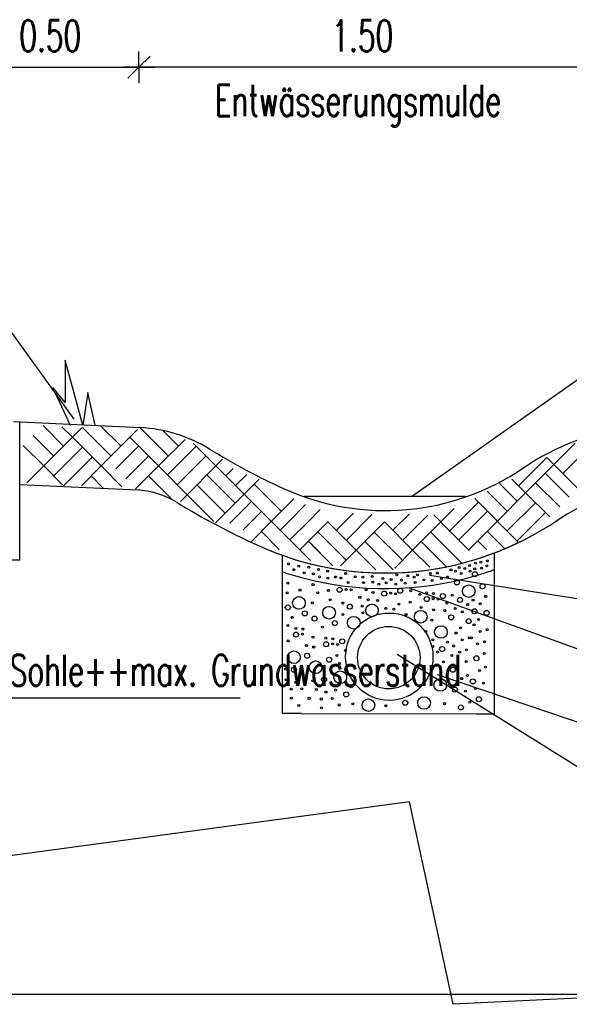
# Model space of a CAD drawing. Extents: x 3408772 to 3410442, y 5787844 to 5790056.
# Tile 16 of 80: x 3409746 to 3409764, y 5788638 to 5788669. Entities that reach past the tile are written whole.
import ezdxf

# ---------------------------------------------------------------- set-up
doc = ezdxf.new("R2010")
doc.units = 0
doc.header["$MEASUREMENT"] = 0
doc.linetypes.add('LINIENART0', pattern=[0])
doc.linetypes.add('LINIENART1', pattern=[50, 40, -10])
for name, color, linetype in [('detail_AA-BB', 7, 'Continuous'), ('NULLEBENE', 7, 'Continuous'), ('Straßenbau', 7, 'Continuous'), ('TOP-HOEHENI', 7, 'Continuous')]:
    doc.layers.add(name, color=color, linetype=linetype)
doc.styles.add('SIMPLEX', font='simplex')

# ---------------------------------------------------------------- blocks, each defined once
blk = doc.blocks.new('MASSTRENN-45')
at = {"layer": 'NULLEBENE', "color": 1, "linetype": 'LINIENART0'}
for q in [(0, 0.1), (0.07071, 0.07071), (-0.1, 0), (-0.07071, -0.07071), (0, -0.1), (0.1, 0)]:
    blk.add_line((0, 0), q, dxfattribs=at)
blk = doc.blocks.new('GRENZS-104')
at = {"layer": 'NULLEBENE', "color": 1, "linetype": 'LINIENART0'}
blk.add_circle((0, 0), 0.81, dxfattribs=at)
blk = doc.blocks.new('SAND-320')
at = {"layer": 'NULLEBENE', "color": 95, "linetype": 'LINIENART0'}
blk.add_circle((-0.031, 0), 0.031, dxfattribs=at)

msp = doc.modelspace()

# ---------------------------------------------------------------- linework, layer by layer
at = {"layer": 'detail_AA-BB', "color": 128, "linetype": 'LINIENART0'}
for p, q in [((3409745.08691, 5788667.56419, 0.1), (3409750.08691, 5788667.56419, 5)), ((3409745.08691, 5788667.56419, 0.1), (3409750.08691, 5788667.56419, 5)), ((3409765.08691, 5788667.56419, 0.1), (3409750.08691, 5788667.56419, 5)), ((3409765.08691, 5788667.56419, 0.1), (3409750.08691, 5788667.56419, 5)), ((3409758.82223, 5788653.80398), (3409768.02401, 5788660.30814)), ((3409758.82223, 5788653.80398), (3409768.02401, 5788660.30814)), ((3409745.41598, 5788659.86217), (3409747.99582, 5788656.29008)), ((3409745.41598, 5788659.86217), (3409747.99582, 5788656.29008)), ((3409747.67223, 5788655.42224), (3409747.01731, 5788656.07716)), ((3409747.67223, 5788655.42224), (3409747.01731, 5788656.07716)), ((3409747.95507, 5788655.70508), (3409747.61947, 5788656.04069)), ((3409747.95507, 5788655.70508), (3409747.61947, 5788656.04069)), ((3409747.95507, 5788655.70508), (3409748.25766, 5788656.00768)), ((3409747.95507, 5788655.70508), (3409748.25766, 5788656.00768)), ((3409749.19251, 5788655.10404), (3409748.27327, 5788656.02328)), ((3409749.19251, 5788655.10404), (3409748.27327, 5788656.02328)), ((3409749.5107, 5788655.42224), (3409748.857, 5788656.07595)), ((3409749.5107, 5788655.42224), (3409748.857, 5788656.07595)), ((3409749.79355, 5788655.70508), (3409750.03969, 5788655.95122)), ((3409749.79355, 5788655.70508), (3409750.03969, 5788655.95122)), ((3409751.03098, 5788655.10404), (3409750.11174, 5788656.02328)), ((3409751.03098, 5788655.10404), (3409750.11174, 5788656.02328)), ((3409751.34918, 5788655.42224), (3409750.85117, 5788655.92025)), ((3409751.34918, 5788655.42224), (3409750.85117, 5788655.92025)), ((3409747.35403, 5788655.10404), (3409746.69911, 5788655.75896)), ((3409747.35403, 5788655.10404), (3409746.69911, 5788655.75896)), ((3409747.95507, 5788655.70508), (3409747.03583, 5788654.78584)), ((3409747.95507, 5788655.70508), (3409747.03583, 5788654.78584)), ((3409748.87431, 5788654.78584), (3409747.95507, 5788655.70508)), ((3409748.87431, 5788654.78584), (3409747.95507, 5788655.70508)), ((3409749.79355, 5788655.70508), (3409748.87431, 5788654.78584)), ((3409749.79355, 5788655.70508), (3409748.87431, 5788654.78584)), ((3409750.71279, 5788654.78584), (3409749.79355, 5788655.70508)), ((3409750.71279, 5788654.78584), (3409749.79355, 5788655.70508)), ((3409750.71279, 5788654.78584), (3409751.56372, 5788655.63678)), ((3409750.71279, 5788654.78584), (3409751.56372, 5788655.63678)), ((3409747.03583, 5788654.78584), (3409746.38091, 5788655.44076)), ((3409747.03583, 5788654.78584), (3409746.38091, 5788655.44076)), ((3409748.27327, 5788655.38688), (3409747.35403, 5788654.46765)), ((3409748.27327, 5788655.38688), (3409747.35403, 5788654.46765)), ((3409750.07639, 5788655.42224), (3409749.34344, 5788654.68929)), ((3409750.07639, 5788655.42224), (3409749.34344, 5788654.68929)), ((3409751.91487, 5788655.42224), (3409750.99563, 5788654.503)), ((3409751.91487, 5788655.42224), (3409750.99563, 5788654.503)), ((3409752.55126, 5788654.78584), (3409751.82002, 5788655.51708)), ((3409752.55126, 5788654.78584), (3409751.82002, 5788655.51708)), ((3409763.37777, 5788654.83185), (3409764.05898, 5788655.51306)), ((3409763.37777, 5788654.83185), (3409764.05898, 5788655.51306)), ((3409763.66061, 5788654.54901), (3409764.57985, 5788655.46824)), ((3409763.66061, 5788654.54901), (3409764.57985, 5788655.46824)), ((3409748.59146, 5788655.06869), (3409747.67223, 5788654.14945)), ((3409748.59146, 5788655.06869), (3409747.67223, 5788654.14945)), ((3409750.39459, 5788655.10404), (3409749.66164, 5788654.37109)), ((3409750.39459, 5788655.10404), (3409749.66164, 5788654.37109)), ((3409752.23306, 5788655.10404), (3409751.31383, 5788654.1848)), ((3409752.23306, 5788655.10404), (3409751.31383, 5788654.1848)), ((3409752.55126, 5788654.78584), (3409752.76461, 5788654.99919)), ((3409752.55126, 5788654.78584), (3409752.76461, 5788654.99919)), ((3409762.2484, 5788654.15103), (3409763.15528, 5788655.05791)), ((3409762.2484, 5788654.15103), (3409763.15528, 5788655.05791)), ((3409763.37777, 5788654.83185), (3409763.1535, 5788655.05612)), ((3409763.37777, 5788654.83185), (3409763.1535, 5788655.05612)), ((3409747.03583, 5788654.78584), (3409746.49192, 5788654.24193)), ((3409747.03583, 5788654.78584), (3409746.49192, 5788654.24193)), ((3409747.03583, 5788654.78584), (3409747.64125, 5788654.18042)), ((3409747.03583, 5788654.78584), (3409747.64125, 5788654.18042)), ((3409748.87431, 5788654.78584), (3409748.24011, 5788654.15164)), ((3409748.87431, 5788654.78584), (3409748.24011, 5788654.15164)), ((3409748.87431, 5788654.78584), (3409749.5417, 5788654.11846)), ((3409748.87431, 5788654.78584), (3409749.5417, 5788654.11846)), ((3409750.71279, 5788654.78584), (3409749.97983, 5788654.05289)), ((3409750.71279, 5788654.78584), (3409749.97983, 5788654.05289)), ((3409751.63202, 5788653.86661), (3409750.71279, 5788654.78584)), ((3409751.63202, 5788653.86661), (3409750.71279, 5788654.78584)), ((3409752.55126, 5788654.78584), (3409751.63202, 5788653.86661)), ((3409752.55126, 5788654.78584), (3409751.63202, 5788653.86661)), ((3409753.45636, 5788653.88075), (3409752.55126, 5788654.78584)), ((3409752.55126, 5788654.78584), (3409752.86463, 5788654.47247)), ((3409753.45636, 5788653.88075), (3409752.55126, 5788654.78584)), ((3409752.55126, 5788654.78584), (3409752.86463, 5788654.47247)), ((3409752.86463, 5788654.47247), (3409753.10021, 5788654.70805)), ((3409752.86463, 5788654.47247), (3409753.10021, 5788654.70805)), ((3409762.47267, 5788653.92675), (3409763.37777, 5788654.83185)), ((3409762.47267, 5788653.92675), (3409763.37777, 5788654.83185)), ((3409763.37777, 5788654.83185), (3409764.29701, 5788653.91261)), ((3409763.37777, 5788654.83185), (3409764.29701, 5788653.91261)), ((3409748.55611, 5788654.46765), (3409748.95462, 5788654.06913)), ((3409748.55611, 5788654.46765), (3409748.95462, 5788654.06913)), ((3409751.16333, 5788653.6989), (3409750.39459, 5788654.46765)), ((3409751.16333, 5788653.6989), (3409750.39459, 5788654.46765)), ((3409753.16857, 5788653.59295), (3409752.24933, 5788654.51219)), ((3409753.16857, 5788653.59295), (3409752.24933, 5788654.51219)), ((3409753.18084, 5788654.15627), (3409753.53994, 5788654.51536)), ((3409753.18084, 5788654.15627), (3409753.53994, 5788654.51536)), ((3409753.45636, 5788653.88075), (3409753.93403, 5788654.35842)), ((3409753.45636, 5788653.88075), (3409753.93403, 5788654.35842)), ((3409762.47267, 5788653.92675), (3409762.03299, 5788654.36644)), ((3409762.47267, 5788653.92675), (3409762.03299, 5788654.36644)), ((3409763.09847, 5788654.55255), (3409763.86457, 5788653.78644)), ((3409763.09847, 5788654.55255), (3409763.86457, 5788653.78644)), ((3409752.85037, 5788653.27476), (3409751.93113, 5788654.194)), ((3409752.85037, 5788653.27476), (3409751.93113, 5788654.194)), ((3409754.6471, 5788653.3264), (3409753.77456, 5788654.19895)), ((3409754.6471, 5788653.3264), (3409753.77456, 5788654.19895)), ((3409762.20397, 5788653.65805), (3409761.64051, 5788654.22152)), ((3409762.20397, 5788653.65805), (3409761.64051, 5788654.22152)), ((3409762.79374, 5788654.24781), (3409763.56509, 5788653.47646)), ((3409762.79374, 5788654.24781), (3409763.56509, 5788653.47646)), ((3409751.63202, 5788653.86661), (3409751.41505, 5788653.64963)), ((3409751.63202, 5788653.86661), (3409751.41505, 5788653.64963)), ((3409751.63202, 5788653.86661), (3409752.48678, 5788653.01185)), ((3409751.63202, 5788653.86661), (3409752.48678, 5788653.01185)), ((3409753.45636, 5788653.88075), (3409752.53712, 5788652.96151)), ((3409753.45636, 5788653.88075), (3409752.53712, 5788652.96151)), ((3409754.3289, 5788653.0082), (3409753.45636, 5788653.88075)), ((3409754.3289, 5788653.0082), (3409753.45636, 5788653.88075)), ((3409754.33507, 5788653.01437), (3409755.04928, 5788653.72859)), ((3409754.33507, 5788653.01437), (3409755.04928, 5788653.72859)), ((3409761.56758, 5788653.02166), (3409760.85064, 5788653.7386)), ((3409761.56758, 5788653.02166), (3409760.85064, 5788653.7386)), ((3409761.88578, 5788653.33985), (3409761.2421, 5788653.98353)), ((3409761.88578, 5788653.33985), (3409761.2421, 5788653.98353)), ((3409761.56758, 5788653.02166), (3409762.47267, 5788653.92675)), ((3409761.56758, 5788653.02166), (3409762.47267, 5788653.92675)), ((3409762.47267, 5788653.92675), (3409763.24403, 5788653.15539)), ((3409762.47267, 5788653.92675), (3409763.24403, 5788653.15539)), ((3409753.69251, 5788653.6446), (3409753.0017, 5788652.95379)), ((3409753.69251, 5788653.6446), (3409753.0017, 5788652.95379)), ((3409754.88204, 5788653.01047), (3409755.4225, 5788653.55093)), ((3409754.88204, 5788653.01047), (3409755.4225, 5788653.55093)), ((3409755.51844, 5788653.01047), (3409755.89614, 5788653.38817)), ((3409755.51844, 5788653.01047), (3409755.89614, 5788653.38817)), ((3409759.76054, 5788652.99395), (3409760.18787, 5788653.42128)), ((3409759.76054, 5788652.99395), (3409760.18787, 5788653.42128)), ((3409760.02546, 5788652.68935), (3409760.96267, 5788653.62656)), ((3409760.02546, 5788652.68935), (3409760.96267, 5788653.62656)), ((3409761.88578, 5788652.70346), (3409762.79087, 5788653.60855)), ((3409761.88578, 5788652.70346), (3409762.79087, 5788653.60855)), ((3409753.42742, 5788652.74311), (3409754.0107, 5788653.3264)), ((3409753.42742, 5788652.74311), (3409754.0107, 5788653.3264)), ((3409756.41138, 5788652.7287), (3409756.96074, 5788653.27806)), ((3409756.41138, 5788652.7287), (3409756.96074, 5788653.27806)), ((3409756.72958, 5788652.4105), (3409757.54825, 5788653.22917)), ((3409756.72958, 5788652.4105), (3409757.54825, 5788653.22917)), ((3409758.21842, 5788652.72463), (3409758.75064, 5788653.25685)), ((3409758.21842, 5788652.72463), (3409758.75064, 5788653.25685)), ((3409758.53662, 5788652.40643), (3409759.34179, 5788653.21159)), ((3409758.53662, 5788652.40643), (3409759.34179, 5788653.21159)), ((3409759.76054, 5788652.99395), (3409759.53408, 5788653.2204)), ((3409759.76054, 5788652.99395), (3409759.53408, 5788653.2204)), ((3409760.34366, 5788652.43414), (3409761.24938, 5788653.33985)), ((3409760.34366, 5788652.43414), (3409761.24938, 5788653.33985)), ((3409762.20397, 5788652.38526), (3409763.10907, 5788653.29036)), ((3409762.20397, 5788652.38526), (3409763.10907, 5788653.29036)), ((3409753.68025, 5788652.35955), (3409754.33507, 5788653.01437)), ((3409753.68025, 5788652.35955), (3409754.33507, 5788653.01437)), ((3409754.3289, 5788653.0082), (3409755.23446, 5788652.10265)), ((3409754.3289, 5788653.0082), (3409755.23446, 5788652.10265)), ((3409754.60434, 5788652.73277), (3409754.88204, 5788653.01047)), ((3409754.60434, 5788652.73277), (3409754.88204, 5788653.01047)), ((3409754.92254, 5788652.41457), (3409755.51844, 5788653.01047)), ((3409754.92254, 5788652.41457), (3409755.51844, 5788653.01047)), ((3409755.2388, 5788652.09444), (3409756.14645, 5788653.00209)), ((3409755.2388, 5788652.09444), (3409756.14645, 5788653.00209)), ((3409756.14029, 5788652.99593), (3409757.04584, 5788652.09037)), ((3409756.14029, 5788652.99593), (3409757.04584, 5788652.09037)), ((3409757.04584, 5788652.09037), (3409757.95349, 5788652.99802)), ((3409757.04584, 5788652.09037), (3409757.95349, 5788652.99802)), ((3409757.94733, 5788652.99185), (3409758.85289, 5788652.0863)), ((3409757.94733, 5788652.99185), (3409758.85289, 5788652.0863)), ((3409758.85289, 5788652.0863), (3409759.76054, 5788652.99395)), ((3409758.85289, 5788652.0863), (3409759.76054, 5788652.99395)), ((3409759.75437, 5788652.98778), (3409760.65993, 5788652.08223)), ((3409759.75437, 5788652.98778), (3409760.65993, 5788652.08223)), ((3409760.02546, 5788652.68935), (3409760.30317, 5788652.96705)), ((3409760.02546, 5788652.68935), (3409760.30317, 5788652.96705)), ((3409760.65993, 5788652.11401), (3409761.56758, 5788653.02166)), ((3409760.65993, 5788652.11401), (3409761.56758, 5788653.02166)), ((3409761.56141, 5788653.01549), (3409762.24431, 5788652.3326)), ((3409761.56141, 5788653.01549), (3409762.24431, 5788652.3326)), ((3409754.00686, 5788652.68616), (3409754.58207, 5788652.11096)), ((3409754.00686, 5788652.68616), (3409754.58207, 5788652.11096)), ((3409755.81825, 5788652.67389), (3409756.72381, 5788651.76833)), ((3409755.81825, 5788652.67389), (3409756.72381, 5788651.76833)), ((3409757.62529, 5788652.66982), (3409758.53085, 5788651.76426)), ((3409757.62529, 5788652.66982), (3409758.53085, 5788651.76426)), ((3409759.43233, 5788652.66574), (3409760.42925, 5788651.66883)), ((3409759.43233, 5788652.66574), (3409760.42925, 5788651.66883)), ((3409761.23937, 5788652.69345), (3409761.81458, 5788652.11825)), ((3409761.23937, 5788652.69345), (3409761.81458, 5788652.11825)), ((3409755.23446, 5788652.10265), (3409755.57863, 5788651.75847)), ((3409755.23446, 5788652.10265), (3409755.57863, 5788651.75847)), ((3409755.23446, 5788652.10265), (3409755.57863, 5788651.75847)), ((3409755.23446, 5788652.10265), (3409755.57863, 5788651.75847)), ((3409755.23488, 5788652.10314), (3409755.57906, 5788651.75897)), ((3409755.23488, 5788652.10314), (3409755.57906, 5788651.75897)), ((3409755.51576, 5788652.3714), (3409756.29765, 5788651.58951)), ((3409755.51576, 5788652.3714), (3409756.29765, 5788651.58951)), ((3409755.51576, 5788652.3714), (3409756.29765, 5788651.58951)), ((3409755.51576, 5788652.3714), (3409756.29765, 5788651.58951)), ((3409755.51618, 5788652.37189), (3409756.29808, 5788651.59)), ((3409755.51618, 5788652.37189), (3409756.29808, 5788651.59)), ((3409757.3228, 5788652.36733), (3409758.22836, 5788651.46177)), ((3409757.3228, 5788652.36733), (3409758.22836, 5788651.46177)), ((3409757.3228, 5788652.36733), (3409758.22836, 5788651.46177)), ((3409757.3228, 5788652.36733), (3409758.22836, 5788651.46177)), ((3409757.32323, 5788652.36782), (3409758.22878, 5788651.46227)), ((3409757.32323, 5788652.36782), (3409758.22878, 5788651.46227)), ((3409759.12984, 5788652.36326), (3409759.93762, 5788651.55548)), ((3409759.12984, 5788652.36326), (3409759.93762, 5788651.55548)), ((3409759.12984, 5788652.36326), (3409759.93762, 5788651.55548)), ((3409759.12984, 5788652.36326), (3409759.93762, 5788651.55548)), ((3409759.13027, 5788652.36375), (3409759.93804, 5788651.55598)), ((3409759.13027, 5788652.36375), (3409759.93804, 5788651.55598)), ((3409760.93689, 5788652.39097), (3409761.23328, 5788652.09458)), ((3409760.93689, 5788652.39097), (3409761.23328, 5788652.09458)), ((3409760.93689, 5788652.39097), (3409761.23328, 5788652.09458)), ((3409760.93689, 5788652.39097), (3409761.23328, 5788652.09458)), ((3409760.93731, 5788652.39146), (3409761.2337, 5788652.09507)), ((3409760.93731, 5788652.39146), (3409761.2337, 5788652.09507)), ((3409757.04584, 5788652.09037), (3409756.54538, 5788651.58991)), ((3409757.04584, 5788652.09037), (3409756.54538, 5788651.58991)), ((3409757.04584, 5788652.09037), (3409756.54538, 5788651.58991)), ((3409757.04584, 5788652.09037), (3409756.54538, 5788651.58991)), ((3409757.04627, 5788652.09087), (3409756.54581, 5788651.59041)), ((3409757.04627, 5788652.09087), (3409756.54581, 5788651.59041)), ((3409757.04584, 5788652.09037), (3409757.67551, 5788651.4607)), ((3409757.04584, 5788652.09037), (3409757.67551, 5788651.4607)), ((3409757.04584, 5788652.09037), (3409757.67551, 5788651.4607)), ((3409757.04584, 5788652.09037), (3409757.67551, 5788651.4607)), ((3409757.04627, 5788652.09087), (3409757.67593, 5788651.4612)), ((3409757.04627, 5788652.09087), (3409757.67593, 5788651.4612)), ((3409758.85289, 5788652.0863), (3409758.2807, 5788651.51411)), ((3409758.85289, 5788652.0863), (3409758.2807, 5788651.51411)), ((3409758.85331, 5788652.08679), (3409758.28112, 5788651.5146)), ((3409758.85331, 5788652.08679), (3409758.28112, 5788651.5146)), ((3409758.85289, 5788652.0863), (3409759.39947, 5788651.53971)), ((3409758.85289, 5788652.0863), (3409759.39947, 5788651.53971)), ((3409758.85289, 5788652.0863), (3409759.39947, 5788651.53971)), ((3409758.85289, 5788652.0863), (3409759.39947, 5788651.53971)), ((3409758.85331, 5788652.08679), (3409759.3999, 5788651.54021)), ((3409758.85331, 5788652.08679), (3409759.3999, 5788651.54021)), ((3409766.59751, 5788650.13103), (3409759.38985, 5788651.27618)), ((3409766.59751, 5788650.13103), (3409759.38985, 5788651.27618)), ((3409766.73223, 5788647.97547), (3409758.74992, 5788650.87201)), ((3409766.73223, 5788647.97547), (3409758.74992, 5788650.87201)), ((3409758.36179, 5788648.75569), (3409766.71811, 5788643.53687)), ((3409758.36179, 5788648.75569), (3409766.71811, 5788643.53687)), ((3409759.642, 5788648.11), (3409766.683, 5788645.711)), ((3409759.642, 5788648.11), (3409766.683, 5788645.711))]:
    msp.add_line(p, q, dxfattribs=at)
at = {"layer": 'detail_AA-BB', "color": 18, "linetype": 'LINIENART0'}
for p, q in [((3409748.28688, 5788656.09621), (3409747.72688, 5788658.17621)), ((3409747.72688, 5788658.17621), (3409747.72688, 5788656.81621)), ((3409748.28688, 5788656.09621), (3409747.72688, 5788658.17621)), ((3409747.72688, 5788658.17621), (3409747.72688, 5788656.81621)), ((3409747.32353, 5788657.29425), (3409747.88353, 5788656.09425)), ((3409747.32353, 5788657.29425), (3409747.88353, 5788656.09425)), ((3409747.72688, 5788656.81621), (3409747.32688, 5788657.29621)), ((3409747.72688, 5788656.81621), (3409747.32688, 5788657.29621)), ((3409748.44688, 5788657.13621), (3409748.28688, 5788656.09621)), ((3409748.44688, 5788657.13621), (3409748.28688, 5788656.09621)), ((3409748.68688, 5788656.09621), (3409748.44688, 5788657.13621)), ((3409748.68688, 5788656.09621), (3409748.44688, 5788657.13621))]:
    msp.add_line(p, q, dxfattribs=at)
at = {"layer": 'detail_AA-BB', "color": 176, "linetype": 'LINIENART0'}
for p, q in [((3409746.06691, 5788656.20739), (3409750.13287, 5788656.01584)), ((3409746.06691, 5788656.20739), (3409750.13287, 5788656.01584)), ((3409746.267, 5788651.767), (3409746.267, 5788656.207)), ((3409746.267, 5788651.767), (3409746.267, 5788656.207)), ((3409754.68626, 5788646.85186), (3409754.68626, 5788651.92279)), ((3409754.68626, 5788646.85186), (3409754.68626, 5788651.92279)), ((3409761.47856, 5788646.84605), (3409761.47856, 5788652.00289)), ((3409761.47856, 5788646.84605), (3409761.47856, 5788652.00289)), ((3409746.267, 5788651.767), (3409745.06332, 5788651.77132)), ((3409746.267, 5788651.767), (3409745.06332, 5788651.77132)), ((3409755.29205, 5788646.85134), (3409754.68626, 5788646.85186)), ((3409755.29205, 5788646.85134), (3409754.68626, 5788646.85186)), ((3409755.29205, 5788646.85134), (3409760.88931, 5788646.84655)), ((3409755.29205, 5788646.85134), (3409760.88931, 5788646.84655)), ((3409760.88931, 5788646.84655), (3409761.47856, 5788646.84605)), ((3409760.88931, 5788646.84655), (3409761.47856, 5788646.84605))]:
    msp.add_line(p, q, dxfattribs=at)
at = {"layer": 'detail_AA-BB', "color": 144, "linetype": 'LINIENART0'}
msp.add_line((3409746.26691, 5788654.19575), (3409750.03875, 5788654.01806), dxfattribs=at)
msp.add_line((3409746.26691, 5788654.19575), (3409750.03875, 5788654.01806), dxfattribs=at)
at = {"layer": 'detail_AA-BB', "color": 160, "linetype": 'LINIENART1'}
msp.add_line((3409760.53878, 5788653.80398), (3409755.37878, 5788653.80398), dxfattribs=at)
msp.add_line((3409760.53878, 5788653.80398), (3409755.37878, 5788653.80398), dxfattribs=at)
at = {"layer": 'detail_AA-BB', "color": 160, "linetype": 'LINIENART0'}
msp.add_line((3409744.36, 5788647.362), (3409753.324, 5788647.354), dxfattribs=at)
msp.add_line((3409744.36, 5788647.362), (3409753.324, 5788647.354), dxfattribs=at)
at = {"layer": 'detail_AA-BB', "color": 160, "linetype": 'LINIENART1'}
for centre, radius in [((3409758.10441, 5788648.67571), 1.4), ((3409758.10441, 5788648.67571), 1.4), ((3409758.08941, 5788648.64671), 1), ((3409758.08941, 5788648.64671), 1)]:
    msp.add_circle(centre, radius, dxfattribs=at)
at = {"layer": 'detail_AA-BB', "color": 176, "linetype": 'LINIENART0'}
for centre, radius, start, end in [((3409749.8668, 5788651.2701), 4.75319, 58.49388, 86.79106), ((3409749.8668, 5788651.2701), 4.75319, 58.49388, 86.79106), ((3409766.83332, 5788648.21944), 7.86834, 97.00938, 124.32813), ((3409766.83332, 5788648.21944), 7.86834, 97.00938, 124.32813), ((3409763.71802, 5788673.86782), 21.75178, 238.49388, 245.6113), ((3409763.71802, 5788673.86782), 21.75178, 238.49388, 245.6113), ((3409757.9735, 5788661.19746), 7.84, 245.6113, 304.3281), ((3409757.9735, 5788661.19746), 7.84, 245.6113, 304.3281)]:
    msp.add_arc(centre, radius, start, end, dxfattribs=at)
at = {"layer": 'detail_AA-BB', "color": 144, "linetype": 'LINIENART0'}
for centre, radius, start, end in [((3409749.8668, 5788651.2701), 2.75319, 58.49388, 86.79106), ((3409749.8668, 5788651.2701), 2.75319, 58.49388, 86.79106), ((3409766.83332, 5788648.21944), 5.86834, 98.11796, 124.32813), ((3409766.83332, 5788648.21944), 5.86834, 98.11796, 124.32813), ((3409763.71802, 5788673.86782), 23.75178, 238.49388, 245.6113), ((3409763.71802, 5788673.86782), 23.75178, 238.49388, 245.6113), ((3409757.9735, 5788661.19746), 9.84, 245.6113, 304.3281), ((3409757.9735, 5788661.19746), 9.84, 245.6113, 304.3281), ((3409757.9735, 5788661.19746), 9.84, 245.6113, 298.4679), ((3409757.9735, 5788661.19746), 9.84, 245.6113, 298.4679)]:
    msp.add_arc(centre, radius, start, end, dxfattribs=at)
at = {"layer": 'Straßenbau', "color": 176, "linetype": 'LINIENART0'}
msp.add_line((3409784.304, 5788637.85991), (3409703.30445, 5788637.85991), dxfattribs=at)
msp.add_line((3409784.304, 5788637.85991), (3409703.30445, 5788637.85991), dxfattribs=at)
msp.add_line((3409784.304, 5788637.85991), (3409703.30445, 5788637.85991), dxfattribs=at)
msp.add_line((3409784.304, 5788637.85991), (3409703.30445, 5788637.85991), dxfattribs=at)
at = {"layer": 'Straßenbau', "color": 161, "linetype": 'LINIENART1'}
for start, end in [(286.3798, 289.8148), (286.3798, 289.8148), (251.4631, 254.9698), (251.4631, 254.9698), (254.9698, 286.3798), (254.9698, 286.3798)]:
    msp.add_arc((3409757.97341, 5788661.19771), 10.34, start, end, dxfattribs=at)
at = {"layer": 'TOP-HOEHENI', "color": 95, "linetype": 'LINIENART0'}
for p, q in [((3409758.754, 5788644.026), (3409733.77, 5788640.658)), ((3409760.155, 5788637.541), (3409758.754, 5788644.026)), ((3409783.869, 5788638.705), (3409760.155, 5788637.541))]:
    msp.add_line(p, q, dxfattribs=at)

# ---------------------------------------------------------------- block references
at = {"layer": 'detail_AA-BB'}
for name, p, xscale, yscale in [('MASSTRENN-45', (3409750.08691, 5788667.56419, 0.1), 5, 5), ('MASSTRENN-45', (3409750.08691, 5788667.56419, 0.1), 5, 5), ('MASSTRENN-45', (3409750.08691, 5788667.56419, 0.1), 5, 5), ('MASSTRENN-45', (3409750.08691, 5788667.56419, 0.1), 5, 5), ('GRENZS-104', (3409760.84942, 5788651.31907), 0.1, 0.1), ('GRENZS-104', (3409760.84942, 5788651.31907), 0.1, 0.1), ('GRENZS-104', (3409754.85245, 5788651.03088), 0.04, 0.04), ('GRENZS-104', (3409754.85245, 5788651.03088), 0.04, 0.04), ('GRENZS-104', (3409755.24583, 5788650.80827), 0.04, 0.04), ('GRENZS-104', (3409755.24583, 5788650.80827), 0.04, 0.04), ('GRENZS-104', (3409755.66239, 5788650.98375), 0.04, 0.04), ('GRENZS-104', (3409755.66239, 5788650.98375), 0.04, 0.04), ('GRENZS-104', (3409756.51434, 5788650.81923), 0.1, 0.1), ('GRENZS-104', (3409756.51434, 5788650.81923), 0.1, 0.1), ('GRENZS-104', (3409756.72259, 5788650.83267), 0.04, 0.04), ('GRENZS-104', (3409756.72259, 5788650.83267), 0.04, 0.04), ('GRENZS-104', (3409756.88045, 5788650.81587), 0.04, 0.04), ('GRENZS-104', (3409756.88045, 5788650.81587), 0.04, 0.04), ('GRENZS-104', (3409757.36093, 5788650.82213), 0.04, 0.04), ('GRENZS-104', (3409757.36093, 5788650.82213), 0.04, 0.04), ('GRENZS-104', (3409758.45664, 5788650.79107), 0.1, 0.1), ('GRENZS-104', (3409758.45664, 5788650.79107), 0.1, 0.1), ('GRENZS-104', (3409760.27316, 5788651.05694), 0.1, 0.1), ('GRENZS-104', (3409760.27316, 5788651.05694), 0.1, 0.1), ('GRENZS-104', (3409760.65183, 5788650.77541), 0.25, 0.25), ('GRENZS-104', (3409760.65183, 5788650.77541), 0.25, 0.25), ('GRENZS-104', (3409761.09492, 5788650.931), 0.1, 0.1), ('GRENZS-104', (3409761.09492, 5788650.931), 0.1, 0.1), ('GRENZS-104', (3409754.83248, 5788650.72459), 0.04, 0.04), ('GRENZS-104', (3409754.83248, 5788650.72459), 0.04, 0.04), ('GRENZS-104', (3409755.21063, 5788650.3974), 0.25, 0.25), ('GRENZS-104', (3409755.21063, 5788650.3974), 0.25, 0.25), ('GRENZS-104', (3409755.81791, 5788650.71845), 0.04, 0.04), ('GRENZS-104', (3409755.81791, 5788650.71845), 0.04, 0.04), ('GRENZS-104', (3409756.15335, 5788650.79773), 0.04, 0.04), ('GRENZS-104', (3409756.15335, 5788650.79773), 0.04, 0.04), ('GRENZS-104', (3409756.21129, 5788650.49584), 0.04, 0.04), ('GRENZS-104', (3409756.21129, 5788650.49584), 0.04, 0.04), ('GRENZS-104', (3409757.16577, 5788650.57817), 0.04, 0.04), ('GRENZS-104', (3409757.16577, 5788650.57817), 0.04, 0.04), ('GRENZS-104', (3409757.43107, 5788650.50194), 0.04, 0.04), ('GRENZS-104', (3409757.43107, 5788650.50194), 0.04, 0.04), ('GRENZS-104', (3409757.58354, 5788650.7337), 0.04, 0.04), ('GRENZS-104', (3409757.58354, 5788650.7337), 0.04, 0.04), ('GRENZS-104', (3409757.94086, 5788650.69568), 0.1, 0.1), ('GRENZS-104', (3409757.94086, 5788650.69568), 0.1, 0.1), ('GRENZS-104', (3409758.14911, 5788650.70911), 0.04, 0.04), ('GRENZS-104', (3409758.14911, 5788650.70911), 0.04, 0.04), ('GRENZS-104', (3409758.30697, 5788650.69232), 0.04, 0.04), ('GRENZS-104', (3409758.30697, 5788650.69232), 0.04, 0.04), ('GRENZS-104', (3409758.79417, 5788650.79164), 0.04, 0.04), ('GRENZS-104', (3409758.79417, 5788650.79164), 0.04, 0.04), ('GRENZS-104', (3409759.08387, 5788650.67271), 0.04, 0.04), ('GRENZS-104', (3409759.08387, 5788650.67271), 0.04, 0.04), ('GRENZS-104', (3409759.30599, 5788650.52192), 0.1, 0.1), ('GRENZS-104', (3409759.30599, 5788650.52192), 0.1, 0.1), ('GRENZS-104', (3409759.29927, 5788650.71674), 0.04, 0.04), ('GRENZS-104', (3409759.29927, 5788650.71674), 0.04, 0.04), ('GRENZS-104', (3409759.51424, 5788650.53536), 0.04, 0.04), ('GRENZS-104', (3409759.51424, 5788650.53536), 0.04, 0.04), ('GRENZS-104', (3409759.52431, 5788650.69994), 0.04, 0.04), ('GRENZS-104', (3409759.52431, 5788650.69994), 0.04, 0.04), ('GRENZS-104', (3409759.6721, 5788650.51857), 0.04, 0.04), ('GRENZS-104', (3409759.6721, 5788650.51857), 0.04, 0.04), ('GRENZS-104', (3409759.82178, 5788650.61731), 0.1, 0.1), ('GRENZS-104', (3409759.82178, 5788650.61731), 0.1, 0.1), ('GRENZS-104', (3409760.11741, 5788650.64571), 0.04, 0.04), ('GRENZS-104', (3409760.11741, 5788650.64571), 0.04, 0.04), ('GRENZS-104', (3409760.11764, 5788650.64526), 0.04, 0.04), ('GRENZS-104', (3409760.11764, 5788650.64526), 0.04, 0.04), ('GRENZS-104', (3409760.37074, 5788650.49584), 0.1, 0.1), ('GRENZS-104', (3409760.37074, 5788650.49584), 0.1, 0.1), ('GRENZS-104', (3409760.78867, 5788650.48384), 0.04, 0.04), ('GRENZS-104', (3409760.78867, 5788650.48384), 0.04, 0.04), ('GRENZS-104', (3409761.19401, 5788650.60855), 0.04, 0.04), ('GRENZS-104', (3409761.19401, 5788650.60855), 0.04, 0.04), ('GRENZS-104', (3409754.85578, 5788650.25182), 0.1, 0.1), ('GRENZS-104', (3409754.85578, 5788650.25182), 0.1, 0.1), ('GRENZS-104', (3409755.64104, 5788650.40131), 0.04, 0.04), ('GRENZS-104', (3409755.64104, 5788650.40131), 0.04, 0.04), ('GRENZS-104', (3409756.17609, 5788650.08496), 0.25, 0.25), ('GRENZS-104', (3409756.17609, 5788650.08496), 0.25, 0.25), ('GRENZS-104', (3409756.61687, 5788650.39521), 0.04, 0.04), ('GRENZS-104', (3409756.61687, 5788650.39521), 0.04, 0.04), ('GRENZS-104', (3409756.84253, 5788650.27933), 0.1, 0.1), ('GRENZS-104', (3409756.84253, 5788650.27933), 0.1, 0.1), ('GRENZS-104', (3409757.23591, 5788650.29458), 0.04, 0.04), ('GRENZS-104', (3409757.23591, 5788650.29458), 0.04, 0.04), ('GRENZS-104', (3409757.54978, 5788650.157), 0.25, 0.25), ('GRENZS-104', (3409757.54978, 5788650.157), 0.25, 0.25), ('GRENZS-104', (3409757.73201, 5788650.47662), 0.04, 0.04), ('GRENZS-104', (3409757.73201, 5788650.47662), 0.04, 0.04), ('GRENZS-104', (3409757.99522, 5788650.22444), 0.04, 0.04), ('GRENZS-104', (3409757.99522, 5788650.22444), 0.04, 0.04), ('GRENZS-104', (3409758.25348, 5788650.19626), 0.04, 0.04), ('GRENZS-104', (3409758.25348, 5788650.19626), 0.04, 0.04), ('GRENZS-104', (3409758.41299, 5788650.36166), 0.04, 0.04), ('GRENZS-104', (3409758.41299, 5788650.36166), 0.04, 0.04), ('GRENZS-104', (3409758.77283, 5788650.42265), 0.04, 0.04), ('GRENZS-104', (3409758.77283, 5788650.42265), 0.04, 0.04), ('GRENZS-104', (3409759.12656, 5788650.25188), 0.04, 0.04), ('GRENZS-104', (3409759.12656, 5788650.25188), 0.04, 0.04), ('GRENZS-104', (3409759.52604, 5788650.17565), 0.04, 0.04), ('GRENZS-104', (3409759.52604, 5788650.17565), 0.04, 0.04), ('GRENZS-104', (3409759.94992, 5788650.39216), 0.04, 0.04), ('GRENZS-104', (3409759.94992, 5788650.39216), 0.04, 0.04), ('GRENZS-104', (3409760.21241, 5788650.22171), 0.04, 0.04), ('GRENZS-104', (3409760.21241, 5788650.22171), 0.04, 0.04), ('GRENZS-104', (3409760.61775, 5788650.34642), 0.04, 0.04), ('GRENZS-104', (3409760.61775, 5788650.34642), 0.04, 0.04), ('GRENZS-104', (3409760.8319, 5788650.13197), 0.1, 0.1), ('GRENZS-104', (3409760.8319, 5788650.13197), 0.1, 0.1), ('GRENZS-104', (3409761.02019, 5788650.37375), 0.04, 0.04), ('GRENZS-104', (3409761.02019, 5788650.37375), 0.04, 0.04), ('GRENZS-104', (3409754.99578, 5788649.93613), 0.04, 0.04), ('GRENZS-104', (3409754.99578, 5788649.93613), 0.04, 0.04), ('GRENZS-104', (3409755.3983, 5788650.06421), 0.1, 0.1), ('GRENZS-104', (3409755.3983, 5788650.06421), 0.1, 0.1), ('GRENZS-104', (3409755.71423, 5788649.8951), 0.1, 0.1), ('GRENZS-104', (3409755.71423, 5788649.8951), 0.1, 0.1), ('GRENZS-104', (3409756.61992, 5788650.02622), 0.04, 0.04), ('GRENZS-104', (3409756.61992, 5788650.02622), 0.04, 0.04), ('GRENZS-104', (3409756.96759, 5788649.76449), 0.25, 0.25), ('GRENZS-104', (3409756.96759, 5788649.76449), 0.25, 0.25), ('GRENZS-104', (3409757.25725, 5788650.08416), 0.04, 0.04), ('GRENZS-104', (3409757.25725, 5788650.08416), 0.04, 0.04), ('GRENZS-104', (3409758.6417, 5788650.02317), 0.04, 0.04), ('GRENZS-104', (3409758.6417, 5788650.02317), 0.04, 0.04), ('GRENZS-104', (3409759.1142, 5788649.95514), 0.25, 0.25), ('GRENZS-104', (3409759.1142, 5788649.95514), 0.25, 0.25), ('GRENZS-104', (3409759.88588, 5788650.15125), 0.04, 0.04), ('GRENZS-104', (3409759.88588, 5788650.15125), 0.04, 0.04), ('GRENZS-104', (3409760.09019, 5788649.93474), 0.1, 0.1), ('GRENZS-104', (3409760.09019, 5788649.93474), 0.1, 0.1), ('GRENZS-104', (3409760.44393, 5788650.11161), 0.04, 0.04), ('GRENZS-104', (3409760.44393, 5788650.11161), 0.04, 0.04), ('GRENZS-104', (3409760.64824, 5788649.81581), 0.1, 0.1), ('GRENZS-104', (3409760.64824, 5788649.81581), 0.1, 0.1), ('GRENZS-104', (3409760.96225, 5788649.86449), 0.04, 0.04), ('GRENZS-104', (3409760.96225, 5788649.86449), 0.04, 0.04), ('GRENZS-104', (3409761.2245, 5788650.07795), 0.1, 0.1), ('GRENZS-104', (3409761.2245, 5788650.07795), 0.1, 0.1), ('GRENZS-104', (3409754.85578, 5788649.67252), 0.04, 0.04), ('GRENZS-104', (3409754.85578, 5788649.67252), 0.04, 0.04), ('GRENZS-104', (3409755.1101, 5788649.58019), 0.04, 0.04), ('GRENZS-104', (3409755.1101, 5788649.58019), 0.04, 0.04), ('GRENZS-104', (3409755.33495, 5788649.56314), 0.04, 0.04), ('GRENZS-104', (3409755.33495, 5788649.56314), 0.04, 0.04), ('GRENZS-104', (3409755.96124, 5788649.6237), 0.04, 0.04), ('GRENZS-104', (3409755.96124, 5788649.6237), 0.04, 0.04), ('GRENZS-104', (3409756.36376, 5788649.75177), 0.1, 0.1), ('GRENZS-104', (3409756.36376, 5788649.75177), 0.1, 0.1), ('GRENZS-104', (3409759.47115, 5788649.84631), 0.04, 0.04), ('GRENZS-104', (3409759.47115, 5788649.84631), 0.04, 0.04), ('GRENZS-104', (3409759.75924, 5788649.46718), 0.25, 0.25), ('GRENZS-104', (3409759.75924, 5788649.46718), 0.25, 0.25), ('GRENZS-104', (3409760.38599, 5788649.60235), 0.04, 0.04), ('GRENZS-104', (3409760.38599, 5788649.60235), 0.04, 0.04), ('GRENZS-104', (3409760.81893, 5788649.69677), 0.04, 0.04), ('GRENZS-104', (3409760.81893, 5788649.69677), 0.04, 0.04), ('GRENZS-104', (3409761.2428, 5788649.54125), 0.04, 0.04), ('GRENZS-104', (3409761.2428, 5788649.54125), 0.04, 0.04), ('GRENZS-104', (3409755.11682, 5788649.38538), 0.1, 0.1), ('GRENZS-104', (3409755.11682, 5788649.38538), 0.1, 0.1), ('GRENZS-104', (3409755.32507, 5788649.39881), 0.04, 0.04), ('GRENZS-104', (3409755.32507, 5788649.39881), 0.04, 0.04), ('GRENZS-104', (3409755.66239, 5788649.30045), 0.04, 0.04), ('GRENZS-104', (3409755.66239, 5788649.30045), 0.04, 0.04), ('GRENZS-104', (3409756.07556, 5788649.26775), 0.04, 0.04), ('GRENZS-104', (3409756.07556, 5788649.26775), 0.04, 0.04), ('GRENZS-104', (3409756.30041, 5788649.25071), 0.04, 0.04), ('GRENZS-104', (3409756.30041, 5788649.25071), 0.04, 0.04), ('GRENZS-104', (3409759.27599, 5788649.48647), 0.04, 0.04), ('GRENZS-104', (3409759.27599, 5788649.48647), 0.04, 0.04), ('GRENZS-104', (3409760.24266, 5788649.43463), 0.04, 0.04), ('GRENZS-104', (3409760.24266, 5788649.43463), 0.04, 0.04), ('GRENZS-104', (3409760.66654, 5788649.27911), 0.04, 0.04), ('GRENZS-104', (3409760.66654, 5788649.27911), 0.04, 0.04), ('GRENZS-104', (3409760.73964, 5788649.28204), 0.04, 0.04), ('GRENZS-104', (3409760.73964, 5788649.28204), 0.04, 0.04), ('GRENZS-104', (3409761.01714, 5788649.48026), 0.04, 0.04), ('GRENZS-104', (3409761.01714, 5788649.48026), 0.04, 0.04), ('GRENZS-104', (3409754.86577, 5788649.17978), 0.04, 0.04), ('GRENZS-104', (3409754.86577, 5788649.17978), 0.04, 0.04), ('GRENZS-104', (3409755.45624, 5788649.03045), 0.04, 0.04), ('GRENZS-104', (3409755.45624, 5788649.03045), 0.04, 0.04), ('GRENZS-104', (3409755.68374, 5788648.98636), 0.04, 0.04), ('GRENZS-104', (3409755.68374, 5788648.98636), 0.04, 0.04), ('GRENZS-104', (3409756.08228, 5788649.07294), 0.1, 0.1), ('GRENZS-104', (3409756.08228, 5788649.07294), 0.1, 0.1), ('GRENZS-104', (3409756.29053, 5788649.08638), 0.04, 0.04), ('GRENZS-104', (3409756.29053, 5788649.08638), 0.04, 0.04), ('GRENZS-104', (3409756.44839, 5788649.06958), 0.04, 0.04), ('GRENZS-104', (3409756.44839, 5788649.06958), 0.04, 0.04), ('GRENZS-104', (3409756.59807, 5788649.16833), 0.1, 0.1), ('GRENZS-104', (3409756.59807, 5788649.16833), 0.1, 0.1), ('GRENZS-104', (3409759.50165, 5788649.21812), 0.04, 0.04), ('GRENZS-104', (3409759.50165, 5788649.21812), 0.04, 0.04), ('GRENZS-104', (3409759.50185, 5788649.00385), 0.04, 0.04), ('GRENZS-104', (3409759.50185, 5788649.00385), 0.04, 0.04), ('GRENZS-104', (3409759.79931, 5788648.92122), 0.1, 0.1), ('GRENZS-104', (3409759.79931, 5788648.92122), 0.1, 0.1), ('GRENZS-104', (3409759.96821, 5788649.14188), 0.04, 0.04), ('GRENZS-104', (3409759.96821, 5788649.14188), 0.04, 0.04), ('GRENZS-104', (3409760.16338, 5788649.01991), 0.04, 0.04), ('GRENZS-104', (3409760.16338, 5788649.01991), 0.04, 0.04), ('GRENZS-104', (3409760.44088, 5788649.21812), 0.04, 0.04), ('GRENZS-104', (3409760.44088, 5788649.21812), 0.04, 0.04), ('GRENZS-104', (3409760.93481, 5788649.08688), 0.04, 0.04), ('GRENZS-104', (3409760.93481, 5788649.08688), 0.04, 0.04), ('GRENZS-104', (3409761.15742, 5788649.15701), 0.04, 0.04), ('GRENZS-104', (3409761.15742, 5788649.15701), 0.04, 0.04), ('GRENZS-104', (3409755.04888, 5788648.66041), 0.25, 0.25), ('GRENZS-104', (3409755.04888, 5788648.66041), 0.25, 0.25), ('GRENZS-104', (3409755.47171, 5788648.70702), 0.1, 0.1), ('GRENZS-104', (3409755.47171, 5788648.70702), 0.1, 0.1), ('GRENZS-104', (3409756.1747, 5788648.58078), 0.1, 0.1), ('GRENZS-104', (3409756.1747, 5788648.58078), 0.1, 0.1), ('GRENZS-104', (3409756.4217, 5788648.71801), 0.04, 0.04), ('GRENZS-104', (3409756.4217, 5788648.71801), 0.04, 0.04), ('GRENZS-104', (3409756.7053, 5788648.87353), 0.04, 0.04), ('GRENZS-104', (3409756.7053, 5788648.87353), 0.04, 0.04), ('GRENZS-104', (3409759.64964, 5788648.82247), 0.04, 0.04), ('GRENZS-104', (3409759.64964, 5788648.82247), 0.04, 0.04), ('GRENZS-104', (3409760.10544, 5788648.71191), 0.04, 0.04), ('GRENZS-104', (3409760.10544, 5788648.71191), 0.04, 0.04), ('GRENZS-104', (3409760.35854, 5788648.82474), 0.04, 0.04), ('GRENZS-104', (3409760.35854, 5788648.82474), 0.04, 0.04), ('GRENZS-104', (3409760.58115, 5788648.89488), 0.04, 0.04), ('GRENZS-104', (3409760.58115, 5788648.89488), 0.04, 0.04), ('GRENZS-104', (3409760.89516, 5788648.62712), 0.1, 0.1), ('GRENZS-104', (3409760.89516, 5788648.62712), 0.1, 0.1), ('GRENZS-104', (3409761.14827, 5788648.78193), 0.04, 0.04), ('GRENZS-104', (3409761.14827, 5788648.78193), 0.04, 0.04), ('GRENZS-104', (3409755.05067, 5788648.25893), 0.1, 0.1), ('GRENZS-104', (3409755.05067, 5788648.25893), 0.1, 0.1), ('GRENZS-104', (3409755.74403, 5788648.33867), 0.25, 0.25), ('GRENZS-104', (3409755.74403, 5788648.33867), 0.25, 0.25), ('GRENZS-104', (3409756.51319, 5788648.46186), 0.04, 0.04), ('GRENZS-104', (3409756.51319, 5788648.46186), 0.04, 0.04), ('GRENZS-104', (3409759.84014, 5788648.5137), 0.04, 0.04), ('GRENZS-104', (3409759.84014, 5788648.5137), 0.04, 0.04), ('GRENZS-104', (3409760.14203, 5788648.26059), 0.1, 0.1), ('GRENZS-104', (3409760.14203, 5788648.26059), 0.1, 0.1), ('GRENZS-104', (3409760.572, 5788648.5198), 0.04, 0.04), ('GRENZS-104', (3409760.572, 5788648.5198), 0.04, 0.04), ('GRENZS-104', (3409761.18791, 5788648.33976), 0.04, 0.04), ('GRENZS-104', (3409761.18791, 5788648.33976), 0.04, 0.04), ('GRENZS-104', (3409754.78587, 5788648.27421), 0.04, 0.04), ('GRENZS-104', (3409754.78587, 5788648.27421), 0.04, 0.04), ('GRENZS-104', (3409756.01613, 5788647.9465), 0.1, 0.1), ('GRENZS-104', (3409756.01613, 5788647.9465), 0.1, 0.1), ('GRENZS-104', (3409756.53553, 5788648.01819), 0.25, 0.25), ('GRENZS-104', (3409756.53553, 5788648.01819), 0.25, 0.25), ('GRENZS-104', (3409760.42258, 5788647.97394), 0.04, 0.04), ('GRENZS-104', (3409760.42258, 5788647.97394), 0.04, 0.04), ('GRENZS-104', (3409760.61165, 5788648.07763), 0.04, 0.04), ('GRENZS-104', (3409760.61165, 5788648.07763), 0.04, 0.04), ('GRENZS-104', (3409760.99884, 5788648.23608), 0.04, 0.04), ('GRENZS-104', (3409760.99884, 5788648.23608), 0.04, 0.04), ('GRENZS-104', (3409754.80366, 5788647.93874), 0.04, 0.04), ('GRENZS-104', (3409754.80366, 5788647.93874), 0.04, 0.04), ('GRENZS-104', (3409755.11166, 5788647.85641), 0.04, 0.04), ('GRENZS-104', (3409755.11166, 5788647.85641), 0.04, 0.04), ('GRENZS-104', (3409755.30682, 5788647.64905), 0.04, 0.04), ('GRENZS-104', (3409755.30682, 5788647.64905), 0.04, 0.04), ('GRENZS-104', (3409755.41965, 5788647.92045), 0.04, 0.04), ('GRENZS-104', (3409755.41965, 5788647.92045), 0.04, 0.04), ('GRENZS-104', (3409755.65934, 5788647.90076), 0.04, 0.04), ('GRENZS-104', (3409755.65934, 5788647.90076), 0.04, 0.04), ('GRENZS-104', (3409756.87971, 5788647.71225), 0.04, 0.04), ('GRENZS-104', (3409756.87971, 5788647.71225), 0.04, 0.04), ('GRENZS-104', (3409759.73677, 5788647.77108), 0.25, 0.25), ('GRENZS-104', (3409759.73677, 5788647.77108), 0.25, 0.25), ('GRENZS-104', (3409760.20607, 5788647.62326), 0.1, 0.1), ('GRENZS-104', (3409760.20607, 5788647.62326), 0.1, 0.1), ('GRENZS-104', (3409760.78233, 5788647.88539), 0.1, 0.1), ('GRENZS-104', (3409760.78233, 5788647.88539), 0.1, 0.1), ('GRENZS-104', (3409760.8652, 5788647.65496), 0.04, 0.04), ('GRENZS-104', (3409760.8652, 5788647.65496), 0.04, 0.04), ('GRENZS-104', (3409761.12387, 5788647.8305), 0.04, 0.04), ('GRENZS-104', (3409761.12387, 5788647.8305), 0.04, 0.04), ('GRENZS-104', (3409754.96223, 5788647.6338), 0.04, 0.04), ('GRENZS-104', (3409754.96223, 5788647.6338), 0.04, 0.04), ('GRENZS-104', (3409754.96833, 5788647.34715), 0.04, 0.04), ('GRENZS-104', (3409754.96833, 5788647.34715), 0.04, 0.04), ('GRENZS-104', (3409755.53431, 5788647.34271), 0.04, 0.04), ('GRENZS-104', (3409755.53431, 5788647.34271), 0.04, 0.04), ('GRENZS-104', (3409755.76912, 5788647.62631), 0.04, 0.04), ('GRENZS-104', (3409755.76912, 5788647.62631), 0.04, 0.04), ('GRENZS-104', (3409756.07712, 5788647.54397), 0.04, 0.04), ('GRENZS-104', (3409756.07712, 5788647.54397), 0.04, 0.04), ('GRENZS-104', (3409756.27228, 5788647.33661), 0.04, 0.04), ('GRENZS-104', (3409756.27228, 5788647.33661), 0.04, 0.04), ('GRENZS-104', (3409756.38511, 5788647.60801), 0.04, 0.04), ('GRENZS-104', (3409756.38511, 5788647.60801), 0.04, 0.04), ('GRENZS-104', (3409756.72665, 5788647.46774), 0.1, 0.1), ('GRENZS-104', (3409756.72665, 5788647.46774), 0.1, 0.1), ('GRENZS-104', (3409759.2211, 5788647.19329), 0.25, 0.25), ('GRENZS-104', (3409759.2211, 5788647.19329), 0.25, 0.25), ('GRENZS-104', (3409760.54761, 5788647.56837), 0.04, 0.04), ('GRENZS-104', (3409760.54761, 5788647.56837), 0.04, 0.04), ('GRENZS-104', (3409760.9775, 5788647.3121), 0.1, 0.1), ('GRENZS-104', (3409760.9775, 5788647.3121), 0.1, 0.1), ('GRENZS-104', (3409755.20869, 5788647.11561), 0.04, 0.04), ('GRENZS-104', (3409755.20869, 5788647.11561), 0.04, 0.04), ('GRENZS-104', (3409755.92769, 5788647.32136), 0.04, 0.04), ('GRENZS-104', (3409755.92769, 5788647.32136), 0.04, 0.04), ('GRENZS-104', (3409755.93379, 5788647.03471), 0.04, 0.04), ('GRENZS-104', (3409755.93379, 5788647.03471), 0.04, 0.04), ('GRENZS-104', (3409756.49794, 5788647.12925), 0.04, 0.04), ('GRENZS-104', (3409756.49794, 5788647.12925), 0.04, 0.04), ('GRENZS-104', (3409756.94011, 5788647.16279), 0.04, 0.04), ('GRENZS-104', (3409756.94011, 5788647.16279), 0.04, 0.04), ('GRENZS-104', (3409757.43763, 5788647.12349), 0.25, 0.25), ('GRENZS-104', (3409757.43763, 5788647.12349), 0.25, 0.25), ('GRENZS-104', (3409757.99275, 5788647.10667), 0.04, 0.04), ('GRENZS-104', (3409757.99275, 5788647.10667), 0.04, 0.04), ('GRENZS-104', (3409758.61731, 5788647.19938), 0.1, 0.1), ('GRENZS-104', (3409758.61731, 5788647.19938), 0.1, 0.1), ('GRENZS-104', (3409759.87063, 5788647.17194), 0.04, 0.04), ('GRENZS-104', (3409759.87063, 5788647.17194), 0.04, 0.04), ('GRENZS-104', (3409760.40123, 5788647.04996), 0.1, 0.1), ('GRENZS-104', (3409760.40123, 5788647.04996), 0.1, 0.1), ('GRENZS-104', (3409760.68208, 5788647.22215), 0.04, 0.04), ('GRENZS-104', (3409760.68208, 5788647.22215), 0.04, 0.04)]:
    msp.add_blockref(name, p, dxfattribs=dict(at, xscale=xscale, yscale=yscale))
for p in [(3409761.27803, 5788651.75002), (3409761.27803, 5788651.75002), (3409754.90572, 5788651.65014), (3409754.90572, 5788651.65014), (3409755.07552, 5788651.46369), (3409755.07552, 5788651.46369), (3409755.23865, 5788651.57689), (3409755.23865, 5788651.57689), (3409755.55789, 5788651.54747), (3409755.55789, 5788651.54747), (3409755.8713, 5788651.46571), (3409755.8713, 5788651.46571), (3409760.1136, 5788651.4589), (3409760.1136, 5788651.4589), (3409760.37477, 5788651.53384), (3409760.37477, 5788651.53384), (3409760.55645, 5788651.4975), (3409760.55645, 5788651.4975), (3409760.7018, 5788651.59743), (3409760.7018, 5788651.59743), (3409760.87185, 5788651.49033), (3409760.87185, 5788651.49033), (3409760.90182, 5788651.67011), (3409760.90182, 5788651.67011), (3409761.07161, 5788651.70341), (3409761.07161, 5788651.70341), (3409761.09492, 5788651.51031), (3409761.09492, 5788651.51031), (3409761.26138, 5788651.59021), (3409761.26138, 5788651.59021), (3409755.41255, 5788651.36578), (3409755.41255, 5788651.36578), (3409755.70324, 5788651.32945), (3409755.70324, 5788651.32945), (3409755.90309, 5788651.23406), (3409755.90309, 5788651.23406), (3409756.16199, 5788651.42029), (3409756.16199, 5788651.42029), (3409756.17107, 5788651.18864), (3409756.17107, 5788651.18864), (3409756.41635, 5788651.22952), (3409756.41635, 5788651.22952), (3409756.57986, 5788651.19773), (3409756.57986, 5788651.19773), (3409756.73883, 5788651.33853), (3409756.73883, 5788651.33853), (3409757.0477, 5788651.23406), (3409757.0477, 5788651.23406), (3409757.28843, 5788651.22498), (3409757.28843, 5788651.22498), (3409757.5882, 5788651.24315), (3409757.5882, 5788651.24315), (3409757.93113, 5788651.1841), (3409757.93113, 5788651.1841), (3409758.19911, 5788651.15231), (3409758.19911, 5788651.15231), (3409758.3808, 5788651.29765), (3409758.3808, 5788651.29765), (3409758.53069, 5788651.12505), (3409758.53069, 5788651.12505), (3409758.73508, 5788651.2704), (3409758.73508, 5788651.2704), (3409758.93493, 5788651.22498), (3409758.93493, 5788651.22498), (3409759.04394, 5788651.29765), (3409759.04394, 5788651.29765), (3409759.23925, 5788651.13414), (3409759.23925, 5788651.13414), (3409759.45727, 5788651.33853), (3409759.45727, 5788651.33853), (3409759.51178, 5788651.11597), (3409759.51178, 5788651.11597), (3409759.67529, 5788651.3567), (3409759.67529, 5788651.3567), (3409759.80701, 5788651.17956), (3409759.80701, 5788651.17956), (3409759.99778, 5788651.22952), (3409759.99778, 5788651.22952), (3409760.26122, 5788651.41802), (3409760.26122, 5788651.41802), (3409760.43836, 5788651.34307), (3409760.43836, 5788651.34307), (3409760.72536, 5788651.41708), (3409760.72536, 5788651.41708), (3409756.81605, 5788651.05692), (3409756.81605, 5788651.05692), (3409757.31114, 5788651.04784), (3409757.31114, 5788651.04784), (3409757.61091, 5788651.06146), (3409757.61091, 5788651.06146), (3409757.80395, 5788651.00242), (3409757.80395, 5788651.00242), (3409758.0356, 5788651.03875), (3409758.0356, 5788651.03875), (3409758.349, 5788650.99787), (3409758.349, 5788650.99787), (3409758.64424, 5788651.02967), (3409758.64424, 5788651.02967), (3409758.96218, 5788651.05692), (3409758.96218, 5788651.05692)]:
    msp.add_blockref('SAND-320', p, dxfattribs=at)

# ---------------------------------------------------------------- texts
at = {"layer": 'detail_AA-BB', "color": 128, "linetype": 'LINIENART0', "style": 'SIMPLEX', "width": 0.66046}
for s, p in [('0.50', (3409746.25291, 5788668.06419)), ('0.50', (3409746.25291, 5788668.06419)), ('1.50', (3409756.25291, 5788668.06419)), ('1.50', (3409756.25291, 5788668.06419)), ('Entwässerungsmulde', (3409752.51906, 5788665.99575)), ('Entwässerungsmulde', (3409752.51906, 5788665.99575)), ('0,6 m unter Sohle++max. Grundwasserstand', (3409740.03126, 5788647.74072)), ('0,6 m unter Sohle++max. Grundwasserstand', (3409740.03126, 5788647.74072))]:
    msp.add_text(s, height=1, dxfattribs=at).set_placement(p)

doc.saveas('drawing.dxf')
